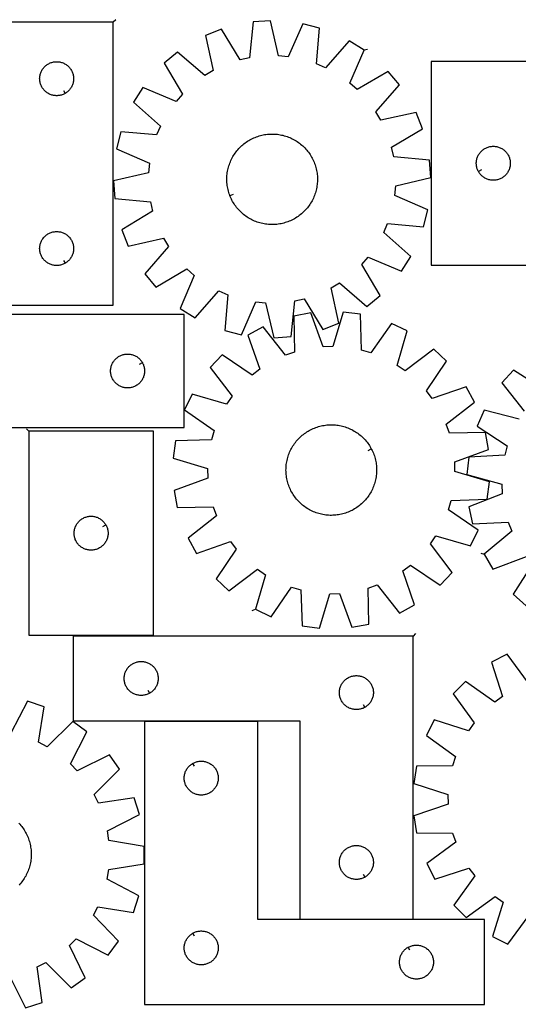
# Model space of a CAD drawing. Header units: millimetres. Extents: x 7 to 1493, y 7 to 2993.
# Tile 4 of 6: x 438 to 878, y 2123 to 2993. Entities that reach past the tile are written whole.
import ezdxf

# ---------------------------------------------------------------- set-up
doc = ezdxf.new("R2010")
doc.units = ezdxf.units.MM
doc.layers.add('CUT', color=7, linetype='CONTINUOUS', true_color=0x000000)
doc.layers.add('LEADIN', color=1, linetype='CONTINUOUS', true_color=0xff0000)

msp = doc.modelspace()

# ---------------------------------------------------------------- linework, layer by layer
at = {"layer": 'CUT'}
for points in [[(741.666899, 2966.040682), (728.654824, 2974.251434), (707.57871, 2950.486498), (699.700817, 2953.87149), (702.434043, 2985.518042), (687.521562, 2989.305979), (674.820755, 2960.191305), (666.282414, 2960.97622), (659.102544, 2991.918493), (643.749395, 2990.912825), (640.667139, 2959.298359), (632.304141, 2957.406366), (615.913991, 2984.615514), (601.623047, 2978.914683), (608.461055, 2947.89507), (601.09203, 2943.511369), (577.095982, 2964.323971), (565.26614, 2954.486015), (581.35506, 2927.09767), (575.701338, 2920.651369), (546.448292, 2933.030143), (538.23754, 2920.018068), (562.002476, 2898.941954), (558.617484, 2891.064061), (526.970932, 2893.797287), (523.182995, 2878.884806), (552.297669, 2866.184), (551.512754, 2857.645658), (520.570481, 2850.465788), (521.576149, 2835.112639), (553.190615, 2832.030384), (555.082608, 2823.667386), (527.87346, 2807.277236), (533.574291, 2792.986292), (564.593904, 2799.8243), (568.977605, 2792.455274), (548.165003, 2768.459226), (558.002959, 2756.629384), (585.391304, 2772.718304), (591.837606, 2767.064582), (579.458831, 2737.811537), (592.470906, 2729.600784), (613.54702, 2753.36572), (621.424913, 2749.980728), (618.691687, 2718.334176), (633.604168, 2714.546239), (646.304974, 2743.660914), (654.843316, 2742.875998), (662.023186, 2711.933726), (677.376335, 2712.939393), (680.458591, 2744.553859), (688.821588, 2746.445853), (705.211739, 2719.236705), (719.502682, 2724.937535), (712.664675, 2755.957148), (720.0337, 2760.34085), (744.029748, 2739.528247), (755.85959, 2749.366204), (739.77067, 2776.754548), (745.424392, 2783.20085), (774.677438, 2770.822075), (782.88819, 2783.83415), (759.123254, 2804.910264), (762.508246, 2812.788157), (794.154798, 2810.054932), (797.942735, 2824.967412), (768.82806, 2837.668219), (769.612976, 2846.20656), (800.555249, 2853.38643), (799.549581, 2868.739579), (767.935115, 2871.821835), (766.043122, 2880.184833), (793.252269, 2896.574983), (787.551439, 2910.865927), (756.531826, 2904.027919), (752.148125, 2911.396944), (772.960727, 2935.392992), (763.12277, 2947.222834), (735.734426, 2931.133915), (729.288124, 2936.787636)], [(520.352609, 2990.784141), (220.352609, 2990.784141), (220.352609, 2915.784141), (420.352609, 2915.784141), (420.352609, 2740.784141), (520.352609, 2740.784141)], [(477.738381, 2927.73419), (477.40226, 2927.543959), (476.711325, 2927.198607), (476.003528, 2926.889281), (475.280745, 2926.616802), (474.544894, 2926.381892), (473.797925, 2926.185175), (473.041821, 2926.027171), (472.278585, 2925.9083), (471.510241, 2925.828878), (470.738828, 2925.789114), (469.966391, 2925.789114), (469.194977, 2925.828878), (468.426634, 2925.9083), (467.663398, 2926.027171), (466.907293, 2926.185175), (466.160325, 2926.381892), (465.424474, 2926.616802), (464.701691, 2926.889281), (463.993893, 2927.198607), (463.302958, 2927.543959), (462.630717, 2927.924421), (461.978954, 2928.338985), (461.349395, 2928.786552), (460.743712, 2929.265934), (460.163509, 2929.77586), (459.610327, 2930.314978), (459.08563, 2930.881859), (458.590812, 2931.474998), (458.127184, 2932.092824), (457.695976, 2932.733698), (457.298331, 2933.39592), (456.935303, 2934.077734), (456.607856, 2934.777332), (456.316857, 2935.492859), (456.063079, 2936.222418), (455.847193, 2936.964074), (455.669774, 2937.71586), (455.531291, 2938.475782), (455.432111, 2939.241826), (455.372498, 2940.011959), (455.352609, 2940.784141), (455.372498, 2941.556322), (455.432111, 2942.326455), (455.531291, 2943.092499), (455.669774, 2943.852422), (455.847193, 2944.604207), (456.063079, 2945.345863), (456.316857, 2946.075422), (456.607856, 2946.790949), (456.935303, 2947.490547), (457.298331, 2948.172362), (457.695976, 2948.834583), (458.127184, 2949.475457), (458.590812, 2950.093283), (459.08563, 2950.686422), (459.610327, 2951.253303), (460.163509, 2951.792421), (460.743712, 2952.302347), (461.349395, 2952.781729), (461.978954, 2953.229296), (462.630717, 2953.64386), (463.302958, 2954.024323), (463.993893, 2954.369674), (464.701691, 2954.679), (465.424474, 2954.951479), (466.160325, 2955.186389), (466.907293, 2955.383106), (467.663398, 2955.54111), (468.426634, 2955.659981), (469.194977, 2955.739403), (469.966391, 2955.779168), (470.738828, 2955.779168), (471.510241, 2955.739403), (472.278585, 2955.659981), (473.041821, 2955.54111), (473.797925, 2955.383106), (474.544894, 2955.186389), (475.280745, 2954.951479), (476.003528, 2954.679), (476.711325, 2954.369674), (477.40226, 2954.024323), (478.074501, 2953.64386), (478.726265, 2953.229296), (479.355824, 2952.781729), (479.961507, 2952.302347), (480.541709, 2951.792421), (481.094892, 2951.253303), (481.619588, 2950.686422), (482.114406, 2950.093283), (482.578034, 2949.475457), (483.009243, 2948.834583), (483.406888, 2948.172362), (483.769916, 2947.490547), (484.097363, 2946.790949), (484.388362, 2946.075422), (484.64214, 2945.345863), (484.858025, 2944.604207), (485.035445, 2943.852422), (485.173928, 2943.092499), (485.273107, 2942.326455), (485.332721, 2941.556322), (485.352609, 2940.784141), (485.332721, 2940.011959), (485.273107, 2939.241826), (485.173928, 2938.475782), (485.035445, 2937.71586), (484.858025, 2936.964074), (484.64214, 2936.222418), (484.388362, 2935.492859), (484.097363, 2934.777332), (483.769916, 2934.077734), (483.406888, 2933.39592), (483.009243, 2932.733698), (482.578034, 2932.092824), (482.114406, 2931.474998), (481.619588, 2930.881859), (481.094892, 2930.314978), (480.541709, 2929.77586), (479.961507, 2929.265934), (479.355824, 2928.786552), (478.726265, 2928.338985), (478.074501, 2927.924421)], [(910.794626, 2776.092844), (910.794626, 2956.092844), (800.794626, 2956.092844), (800.794626, 2776.092844)], [(623.299219, 2837.399377), (623.071015, 2837.984761), (622.651606, 2839.169288), (622.269612, 2840.366404), (621.925408, 2841.574928), (621.619335, 2842.793668), (621.351694, 2844.02142), (621.122751, 2845.256973), (620.932729, 2846.499108), (620.781818, 2847.746599), (620.670166, 2848.998214), (620.597883, 2850.252718), (620.565041, 2851.508875), (620.571672, 2852.765442), (620.617769, 2854.021182), (620.703288, 2855.274854), (620.828142, 2856.525221), (620.992211, 2857.77105), (621.195331, 2859.01111), (621.437301, 2860.244178), (621.717884, 2861.469037), (622.036802, 2862.684479), (622.393741, 2863.889303), (622.788348, 2865.082321), (623.220234, 2866.262355), (623.688973, 2867.428242), (624.194102, 2868.578829), (624.735122, 2869.712982), (625.3115, 2870.829582), (625.922667, 2871.927527), (626.56802, 2873.005732), (627.246921, 2874.063134), (627.958701, 2875.09869), (628.702658, 2876.111378), (629.478057, 2877.100197), (630.284132, 2878.064172), (631.120089, 2879.002353), (631.985103, 2879.913812), (632.878319, 2880.797651), (633.798857, 2881.652997), (634.745808, 2882.479007), (635.718237, 2883.274864), (636.715184, 2884.039784), (637.735666, 2884.773012), (638.778676, 2885.473823), (639.843185, 2886.141527), (640.928141, 2886.775465), (642.032474, 2887.375011), (643.155095, 2887.939572), (644.294895, 2888.468593), (645.450749, 2888.961551), (646.621517, 2889.417959), (647.806044, 2889.837368), (649.00316, 2890.219362), (650.211684, 2890.563566), (651.430424, 2890.869639), (652.658176, 2891.13728), (653.893729, 2891.366224), (655.135864, 2891.556245), (656.383354, 2891.707156), (657.634969, 2891.818808), (658.889474, 2891.891091), (660.14563, 2891.923933), (661.402198, 2891.917302), (662.657938, 2891.871205), (663.91161, 2891.785687), (665.161977, 2891.660832), (666.407805, 2891.496763), (667.647865, 2891.293644), (668.880934, 2891.051673), (670.105793, 2890.77109), (671.321234, 2890.452172), (672.526059, 2890.095233), (673.719077, 2889.700626), (674.899111, 2889.26874), (676.064997, 2888.800001), (677.215585, 2888.294872), (678.349738, 2887.753852), (679.466338, 2887.177474), (680.564282, 2886.566307), (681.642488, 2885.920954), (682.69989, 2885.242053), (683.735446, 2884.530273), (684.748133, 2883.786316), (685.736953, 2883.010918), (686.700928, 2882.204842), (687.639109, 2881.368885), (688.550568, 2880.503871), (689.434407, 2879.610655), (690.289753, 2878.690117), (691.115763, 2877.743166), (691.91162, 2876.770738), (692.67654, 2875.77379), (693.409767, 2874.753308), (694.110579, 2873.710298), (694.778283, 2872.645789), (695.412221, 2871.560833), (696.011766, 2870.4565), (696.576328, 2869.33388), (697.105349, 2868.19408), (697.598307, 2867.038225), (698.054715, 2865.867457), (698.474123, 2864.68293), (698.856118, 2863.485814), (699.200322, 2862.27729), (699.506395, 2861.05855), (699.774035, 2859.830798), (700.002979, 2858.595245), (700.193001, 2857.35311), (700.343912, 2856.10562), (700.455564, 2854.854005), (700.527847, 2853.5995), (700.560689, 2852.343344), (700.554058, 2851.086776), (700.507961, 2849.831036), (700.422442, 2848.577364), (700.297587, 2847.326997), (700.133519, 2846.081169), (699.930399, 2844.841109), (699.688429, 2843.608041), (699.407846, 2842.383181), (699.088927, 2841.16774), (698.731989, 2839.962916), (698.337381, 2838.769898), (697.905495, 2837.589863), (697.436757, 2836.423977), (696.931628, 2835.273389), (696.390608, 2834.139236), (695.81423, 2833.022636), (695.203063, 2831.924692), (694.55771, 2830.846486), (693.878809, 2829.789084), (693.167029, 2828.753528), (692.423072, 2827.740841), (691.647673, 2826.752022), (690.841598, 2825.788046), (690.00564, 2824.849866), (689.140627, 2823.938406), (688.24741, 2823.054567), (687.326873, 2822.199221), (686.379922, 2821.373212), (685.407493, 2820.577354), (684.410546, 2819.812434), (683.390064, 2819.079207), (682.347054, 2818.378395), (681.282545, 2817.710691), (680.197589, 2817.076753), (679.093256, 2816.477208), (677.970635, 2815.912646), (676.830835, 2815.383625), (675.674981, 2814.890667), (674.504213, 2814.434259), (673.319686, 2814.014851), (672.12257, 2813.632856), (670.914046, 2813.288653), (669.695306, 2812.982579), (668.467554, 2812.714939), (667.232001, 2812.485995), (665.989866, 2812.295973), (664.742376, 2812.145062), (663.49076, 2812.03341), (662.236256, 2811.961127), (660.9801, 2811.928285), (659.723532, 2811.934916), (658.467792, 2811.981014), (657.21412, 2812.066532), (655.963753, 2812.191387), (654.717925, 2812.355455), (653.477864, 2812.558575), (652.244796, 2812.800546), (651.019937, 2813.081128), (649.804496, 2813.400047), (648.599671, 2813.756986), (647.406653, 2814.151593), (646.226619, 2814.583479), (645.060733, 2815.052217), (643.910145, 2815.557346), (642.775992, 2816.098367), (641.659392, 2816.674745), (640.561447, 2817.285911), (639.483242, 2817.931264), (638.42584, 2818.610165), (637.390284, 2819.321946), (636.377597, 2820.065902), (635.388777, 2820.841301), (634.424802, 2821.647377), (633.486621, 2822.483334), (632.575162, 2823.348347), (631.691323, 2824.241564), (630.835977, 2825.162101), (630.009967, 2826.109052), (629.21411, 2827.081481), (628.44919, 2828.078428), (627.715962, 2829.098911), (627.015151, 2830.141921), (626.347447, 2831.206429), (625.713509, 2832.291385), (625.113963, 2833.395718), (624.549402, 2834.518339), (624.020381, 2835.658139), (623.527423, 2836.813993)], [(842.744675, 2858.707073), (842.554444, 2859.043193), (842.209092, 2859.734128), (841.899767, 2860.441926), (841.627288, 2861.164708), (841.392378, 2861.90056), (841.195661, 2862.647528), (841.037657, 2863.403633), (840.918786, 2864.166869), (840.839363, 2864.935212), (840.799599, 2865.706625), (840.799599, 2866.479063), (840.839363, 2867.250476), (840.918786, 2868.018819), (841.037657, 2868.782055), (841.195661, 2869.53816), (841.392378, 2870.285129), (841.627288, 2871.02098), (841.899767, 2871.743762), (842.209092, 2872.45156), (842.554444, 2873.142495), (842.934907, 2873.814736), (843.349471, 2874.4665), (843.797037, 2875.096058), (844.276419, 2875.701742), (844.786346, 2876.281944), (845.325464, 2876.835127), (845.892344, 2877.359823), (846.485484, 2877.854641), (847.10331, 2878.318269), (847.744183, 2878.749477), (848.406405, 2879.147123), (849.088219, 2879.51015), (849.787818, 2879.837598), (850.503345, 2880.128596), (851.232904, 2880.382375), (851.974559, 2880.59826), (852.726345, 2880.775679), (853.486268, 2880.914163), (854.252311, 2881.013342), (855.022445, 2881.072955), (855.794626, 2881.092844), (856.566807, 2881.072955), (857.336941, 2881.013342), (858.102985, 2880.914163), (858.862907, 2880.775679), (859.614693, 2880.59826), (860.356349, 2880.382375), (861.085907, 2880.128596), (861.801435, 2879.837598), (862.501033, 2879.51015), (863.182847, 2879.147123), (863.845069, 2878.749477), (864.485943, 2878.318269), (865.103768, 2877.854641), (865.696908, 2877.359823), (866.263788, 2876.835127), (866.802907, 2876.281944), (867.312833, 2875.701742), (867.792215, 2875.096058), (868.239781, 2874.4665), (868.654346, 2873.814736), (869.034808, 2873.142495), (869.38016, 2872.45156), (869.689486, 2871.743762), (869.961965, 2871.02098), (870.196874, 2870.285129), (870.393592, 2869.53816), (870.551595, 2868.782055), (870.670466, 2868.018819), (870.749889, 2867.250476), (870.789653, 2866.479063), (870.789653, 2865.706625), (870.749889, 2864.935212), (870.670466, 2864.166869), (870.551595, 2863.403633), (870.393592, 2862.647528), (870.196874, 2861.90056), (869.961965, 2861.164708), (869.689486, 2860.441926), (869.38016, 2859.734128), (869.034808, 2859.043193), (868.654346, 2858.370952), (868.239781, 2857.719188), (867.792215, 2857.08963), (867.312833, 2856.483946), (866.802907, 2855.903744), (866.263788, 2855.350561), (865.696908, 2854.825865), (865.103768, 2854.331047), (864.485943, 2853.867419), (863.845069, 2853.436211), (863.182847, 2853.038565), (862.501033, 2852.675538), (861.801435, 2852.348091), (861.085907, 2852.057092), (860.356349, 2851.803313), (859.614693, 2851.587428), (858.862907, 2851.410009), (858.102985, 2851.271526), (857.336941, 2851.172346), (856.566807, 2851.112733), (855.794626, 2851.092844), (855.022445, 2851.112733), (854.252311, 2851.172346), (853.486268, 2851.271526), (852.726345, 2851.410009), (851.974559, 2851.587428), (851.232904, 2851.803313), (850.503345, 2852.057092), (849.787818, 2852.348091), (849.088219, 2852.675538), (848.406405, 2853.038565), (847.744183, 2853.436211), (847.10331, 2853.867419), (846.485484, 2854.331047), (845.892344, 2854.825865), (845.325464, 2855.350561), (844.786346, 2855.903744), (844.276419, 2856.483946), (843.797037, 2857.08963), (843.349471, 2857.719188), (842.934907, 2858.370952)], [(477.738381, 2777.73419), (477.40226, 2777.543959), (476.711325, 2777.198607), (476.003528, 2776.889281), (475.280745, 2776.616802), (474.544894, 2776.381892), (473.797925, 2776.185175), (473.041821, 2776.027171), (472.278585, 2775.9083), (471.510241, 2775.828878), (470.738828, 2775.789114), (469.966391, 2775.789114), (469.194977, 2775.828878), (468.426634, 2775.9083), (467.663398, 2776.027171), (466.907293, 2776.185175), (466.160325, 2776.381892), (465.424474, 2776.616802), (464.701691, 2776.889281), (463.993893, 2777.198607), (463.302958, 2777.543959), (462.630717, 2777.924421), (461.978954, 2778.338985), (461.349395, 2778.786552), (460.743712, 2779.265934), (460.163509, 2779.77586), (459.610327, 2780.314978), (459.08563, 2780.881859), (458.590812, 2781.474998), (458.127184, 2782.092824), (457.695976, 2782.733698), (457.298331, 2783.39592), (456.935303, 2784.077734), (456.607856, 2784.777332), (456.316857, 2785.492859), (456.063079, 2786.222418), (455.847193, 2786.964074), (455.669774, 2787.71586), (455.531291, 2788.475782), (455.432111, 2789.241826), (455.372498, 2790.011959), (455.352609, 2790.784141), (455.372498, 2791.556322), (455.432111, 2792.326455), (455.531291, 2793.092499), (455.669774, 2793.852422), (455.847193, 2794.604207), (456.063079, 2795.345863), (456.316857, 2796.075422), (456.607856, 2796.790949), (456.935303, 2797.490547), (457.298331, 2798.172362), (457.695976, 2798.834583), (458.127184, 2799.475457), (458.590812, 2800.093283), (459.08563, 2800.686422), (459.610327, 2801.253303), (460.163509, 2801.792421), (460.743712, 2802.302347), (461.349395, 2802.781729), (461.978954, 2803.229296), (462.630717, 2803.64386), (463.302958, 2804.024323), (463.993893, 2804.369674), (464.701691, 2804.679), (465.424474, 2804.951479), (466.160325, 2805.186389), (466.907293, 2805.383106), (467.663398, 2805.54111), (468.426634, 2805.659981), (469.194977, 2805.739403), (469.966391, 2805.779168), (470.738828, 2805.779168), (471.510241, 2805.739403), (472.278585, 2805.659981), (473.041821, 2805.54111), (473.797925, 2805.383106), (474.544894, 2805.186389), (475.280745, 2804.951479), (476.003528, 2804.679), (476.711325, 2804.369674), (477.40226, 2804.024323), (478.074501, 2803.64386), (478.726265, 2803.229296), (479.355824, 2802.781729), (479.961507, 2802.302347), (480.541709, 2801.792421), (481.094892, 2801.253303), (481.619588, 2800.686422), (482.114406, 2800.093283), (482.578034, 2799.475457), (483.009243, 2798.834583), (483.406888, 2798.172362), (483.769916, 2797.490547), (484.097363, 2796.790949), (484.388362, 2796.075422), (484.64214, 2795.345863), (484.858025, 2794.604207), (485.035445, 2793.852422), (485.173928, 2793.092499), (485.273107, 2792.326455), (485.332721, 2791.556322), (485.352609, 2790.784141), (485.332721, 2790.011959), (485.273107, 2789.241826), (485.173928, 2788.475782), (485.035445, 2787.71586), (484.858025, 2786.964074), (484.64214, 2786.222418), (484.388362, 2785.492859), (484.097363, 2784.777332), (483.769916, 2784.077734), (483.406888, 2783.39592), (483.009243, 2782.733698), (482.578034, 2782.092824), (482.114406, 2781.474998), (481.619588, 2780.881859), (481.094892, 2780.314978), (480.541709, 2779.77586), (479.961507, 2779.265934), (479.355824, 2778.786552), (478.726265, 2778.338985), (478.074501, 2777.924421)], [(332.97916, 2732.623483), (332.97916, 2432.623483), (407.97916, 2432.623483), (407.97916, 2632.623483), (582.97916, 2632.623483), (582.97916, 2732.623483)], [(645.776839, 2472.182756), (659.670559, 2465.572529), (677.780633, 2491.668505), (686.00427, 2489.241333), (687.042114, 2457.493929), (702.2985, 2455.500625), (711.458104, 2485.915694), (720.029285, 2486.14856), (730.82682, 2456.275696), (745.95247, 2459.094434), (745.264998, 2490.851357), (753.344716, 2493.721466), (772.845005, 2468.647306), (786.359314, 2476.002168), (775.892061, 2505.992355), (782.689417, 2511.218762), (808.983635, 2493.39774), (819.56373, 2504.56878), (800.341303, 2529.856584), (805.190925, 2536.92769), (835.705211, 2528.104251), (842.315438, 2541.997971), (816.219462, 2560.108045), (818.646634, 2568.331683), (850.394038, 2569.369527), (852.387342, 2584.625912), (821.972273, 2593.785516), (821.739407, 2602.356697), (851.612271, 2613.154232), (848.793533, 2628.279882), (817.03661, 2627.59241), (814.166501, 2635.672128), (839.240661, 2655.172417), (831.885799, 2668.686726), (801.895612, 2658.219473), (796.669205, 2665.016829), (814.490227, 2691.311047), (803.319187, 2701.891142), (778.031383, 2682.668715), (770.960277, 2687.518337), (779.783716, 2718.032623), (765.889996, 2724.64285), (747.779922, 2698.546874), (739.556284, 2700.974046), (738.51844, 2732.72145), (723.262055, 2734.714754), (714.102451, 2704.299685), (705.53127, 2704.066819), (694.733735, 2733.939683), (679.608085, 2731.120945), (680.295557, 2699.364022), (672.215839, 2696.493913), (652.71555, 2721.568073), (639.201241, 2714.213211), (649.668494, 2684.223024), (642.871138, 2678.996617), (616.57692, 2696.81764), (605.996825, 2685.646599), (625.219252, 2660.358795), (620.36963, 2653.287689), (589.855344, 2662.111128), (583.245117, 2648.217408), (609.341093, 2630.107334), (606.913921, 2621.883697), (575.166517, 2620.845853), (573.173213, 2605.589467), (603.588282, 2596.429863), (603.821148, 2587.858682), (573.948284, 2577.061147), (576.767022, 2561.935497), (608.523945, 2562.622969), (611.394054, 2554.543251), (586.319894, 2535.042962), (593.674756, 2521.528653), (623.664943, 2531.995906), (628.89135, 2525.19855), (611.070327, 2498.904332), (622.241368, 2488.324237), (647.529172, 2507.546664), (654.600278, 2502.697042)], [(546.029111, 2690.009255), (546.219342, 2689.673134), (546.564694, 2688.982199), (546.87402, 2688.274402), (547.146499, 2687.551619), (547.381409, 2686.815768), (547.578126, 2686.068799), (547.73613, 2685.312695), (547.855001, 2684.549459), (547.934423, 2683.781115), (547.974187, 2683.009702), (547.974187, 2682.237265), (547.934423, 2681.465851), (547.855001, 2680.697508), (547.73613, 2679.934272), (547.578126, 2679.178167), (547.381409, 2678.431199), (547.146499, 2677.695348), (546.87402, 2676.972565), (546.564694, 2676.264767), (546.219342, 2675.573832), (545.83888, 2674.901591), (545.424316, 2674.249827), (544.976749, 2673.620269), (544.497367, 2673.014586), (543.987441, 2672.434383), (543.448323, 2671.8812), (542.881442, 2671.356504), (542.288303, 2670.861686), (541.670477, 2670.398058), (541.029603, 2669.96685), (540.367381, 2669.569205), (539.685567, 2669.206177), (538.985969, 2668.87873), (538.270442, 2668.587731), (537.540883, 2668.333953), (536.799227, 2668.118067), (536.047441, 2667.940648), (535.287519, 2667.802165), (534.521475, 2667.702985), (533.751342, 2667.643372), (532.97916, 2667.623483), (532.206979, 2667.643372), (531.436846, 2667.702985), (530.670802, 2667.802165), (529.910879, 2667.940648), (529.159094, 2668.118067), (528.417438, 2668.333953), (527.687879, 2668.587731), (526.972352, 2668.87873), (526.272754, 2669.206177), (525.590939, 2669.569205), (524.928718, 2669.96685), (524.287844, 2670.398058), (523.670018, 2670.861686), (523.076879, 2671.356504), (522.509998, 2671.8812), (521.97088, 2672.434383), (521.460954, 2673.014586), (520.981572, 2673.620269), (520.534005, 2674.249827), (520.119441, 2674.901591), (519.738979, 2675.573832), (519.393627, 2676.264767), (519.084301, 2676.972565), (518.811822, 2677.695348), (518.576912, 2678.431199), (518.380195, 2679.178167), (518.222191, 2679.934272), (518.10332, 2680.697508), (518.023898, 2681.465851), (517.984133, 2682.237265), (517.984133, 2683.009702), (518.023898, 2683.781115), (518.10332, 2684.549459), (518.222191, 2685.312695), (518.380195, 2686.068799), (518.576912, 2686.815768), (518.811822, 2687.551619), (519.084301, 2688.274402), (519.393627, 2688.982199), (519.738979, 2689.673134), (520.119441, 2690.345375), (520.534005, 2690.997139), (520.981572, 2691.626698), (521.460954, 2692.232381), (521.97088, 2692.812583), (522.509998, 2693.365766), (523.076879, 2693.890462), (523.670018, 2694.38528), (524.287844, 2694.848908), (524.928718, 2695.280117), (525.590939, 2695.677762), (526.272754, 2696.04079), (526.972352, 2696.368237), (527.687879, 2696.659236), (528.417438, 2696.913014), (529.159094, 2697.128899), (529.910879, 2697.306319), (530.670802, 2697.444802), (531.436846, 2697.543981), (532.206979, 2697.603595), (532.97916, 2697.623483), (533.751342, 2697.603595), (534.521475, 2697.543981), (535.287519, 2697.444802), (536.047441, 2697.306319), (536.799227, 2697.128899), (537.540883, 2696.913014), (538.270442, 2696.659236), (538.985969, 2696.368237), (539.685567, 2696.04079), (540.367381, 2695.677762), (541.029603, 2695.280117), (541.670477, 2694.848908), (542.288303, 2694.38528), (542.881442, 2693.890462), (543.448323, 2693.365766), (543.987441, 2692.812583), (544.497367, 2692.232381), (544.976749, 2691.626698), (545.424316, 2690.997139), (545.83888, 2690.345375)], [(445.727091, 2629.329885), (445.727091, 2449.329885), (555.727091, 2449.329885), (555.727091, 2629.329885)], [(748.058942, 2613.949693), (748.354936, 2613.395491), (748.911816, 2612.26904), (749.433038, 2611.125653), (749.918088, 2609.966458), (750.366488, 2608.792599), (750.777795, 2607.605235), (751.151603, 2606.405538), (751.487543, 2605.19469), (751.785284, 2603.973888), (752.044531, 2602.744337), (752.26503, 2601.507248), (752.446561, 2600.263845), (752.588947, 2599.015352), (752.692046, 2597.763004), (752.755758, 2596.508034), (752.780018, 2595.251683), (752.764804, 2593.99519), (752.710129, 2592.739795), (752.616049, 2591.486736), (752.482656, 2590.237251), (752.310081, 2588.992572), (752.098495, 2587.753929), (751.848106, 2586.522542), (751.559163, 2585.299628), (751.231949, 2584.086394), (750.866788, 2582.884036), (750.46404, 2581.693741), (750.024104, 2580.516685), (749.547411, 2579.354028), (749.034435, 2578.206918), (748.485679, 2577.076487), (747.901687, 2575.96385), (747.283034, 2574.870106), (746.630331, 2573.796334), (745.944223, 2572.743594), (745.225385, 2571.712925), (744.474528, 2570.705344), (743.692392, 2569.721844), (742.879751, 2568.763398), (742.037404, 2567.83095), (741.166184, 2566.92542), (740.266951, 2566.047704), (739.340592, 2565.198666), (738.388021, 2564.379145), (737.410178, 2563.589949), (736.408029, 2562.831857), (735.382561, 2562.105617), (734.334788, 2561.411947), (733.265744, 2560.75153), (732.176482, 2560.125019), (731.068079, 2559.533031), (729.941628, 2558.976151), (728.798241, 2558.454929), (727.639046, 2557.969879), (726.465187, 2557.521479), (725.277823, 2557.110172), (724.078126, 2556.736364), (722.867278, 2556.400424), (721.646476, 2556.102683), (720.416925, 2555.843436), (719.179836, 2555.622937), (717.936433, 2555.441406), (716.68794, 2555.29902), (715.435592, 2555.195921), (714.180622, 2555.132209), (712.924271, 2555.107949), (711.667778, 2555.123163), (710.412382, 2555.177838), (709.159324, 2555.271918), (707.909839, 2555.405311), (706.66516, 2555.577886), (705.426517, 2555.789472), (704.19513, 2556.039861), (702.972216, 2556.328804), (701.758982, 2556.656018), (700.556624, 2557.021179), (699.366329, 2557.423927), (698.189273, 2557.863863), (697.026616, 2558.340556), (695.879506, 2558.853532), (694.749074, 2559.402288), (693.636438, 2559.98628), (692.542694, 2560.604933), (691.468922, 2561.257636), (690.416182, 2561.943744), (689.385513, 2562.662582), (688.377931, 2563.413439), (687.394432, 2564.195574), (686.435986, 2565.008216), (685.503538, 2565.850563), (684.598008, 2566.721783), (683.720292, 2567.621016), (682.871254, 2568.547375), (682.051732, 2569.499946), (681.262537, 2570.477789), (680.504445, 2571.479938), (679.778205, 2572.505406), (679.084535, 2573.553179), (678.424118, 2574.622223), (677.797607, 2575.711485), (677.205619, 2576.819888), (676.648739, 2577.946339), (676.127517, 2579.089726), (675.642467, 2580.248921), (675.194067, 2581.42278), (674.78276, 2582.610144), (674.408952, 2583.809841), (674.073012, 2585.020689), (673.775271, 2586.241491), (673.516024, 2587.471042), (673.295525, 2588.708131), (673.113994, 2589.951534), (672.971608, 2591.200027), (672.868508, 2592.452375), (672.804797, 2593.707345), (672.780537, 2594.963696), (672.795751, 2596.220189), (672.850426, 2597.475585), (672.944506, 2598.728643), (673.077899, 2599.978128), (673.250474, 2601.222807), (673.46206, 2602.46145), (673.712449, 2603.692837), (674.001392, 2604.915751), (674.328606, 2606.128985), (674.693767, 2607.331343), (675.096514, 2608.521638), (675.536451, 2609.698694), (676.013144, 2610.861351), (676.52612, 2612.008461), (677.074876, 2613.138893), (677.658868, 2614.251529), (678.277521, 2615.345273), (678.930224, 2616.419045), (679.616332, 2617.471785), (680.33517, 2618.502454), (681.086027, 2619.510036), (681.868162, 2620.493535), (682.680804, 2621.451981), (683.523151, 2622.384429), (684.394371, 2623.289959), (685.293604, 2624.167675), (686.219963, 2625.016713), (687.172534, 2625.836235), (688.150377, 2626.62543), (689.152526, 2627.383522), (690.177994, 2628.109762), (691.225767, 2628.803432), (692.294811, 2629.463849), (693.384073, 2630.09036), (694.492476, 2630.682348), (695.618927, 2631.239228), (696.762314, 2631.76045), (697.921509, 2632.2455), (699.095368, 2632.6939), (700.282732, 2633.105207), (701.482429, 2633.479015), (702.693277, 2633.814955), (703.914079, 2634.112696), (705.14363, 2634.371943), (706.380719, 2634.592442), (707.624122, 2634.773973), (708.872615, 2634.916359), (710.124963, 2635.019459), (711.379933, 2635.08317), (712.636284, 2635.10743), (713.892777, 2635.092216), (715.148172, 2635.037541), (716.401231, 2634.943461), (717.650716, 2634.810068), (718.895395, 2634.637493), (720.134038, 2634.425907), (721.365425, 2634.175518), (722.588339, 2633.886575), (723.801573, 2633.559361), (725.003931, 2633.1942), (726.194226, 2632.791453), (727.371282, 2632.351516), (728.533939, 2631.874823), (729.681049, 2631.361847), (730.81148, 2630.813091), (731.924117, 2630.229099), (733.017861, 2629.610446), (734.091633, 2628.957743), (735.144373, 2628.271635), (736.175042, 2627.552797), (737.182623, 2626.80194), (738.166123, 2626.019805), (739.124569, 2625.207163), (740.057017, 2624.364816), (740.962547, 2623.493596), (741.840263, 2622.594363), (742.689301, 2621.668004), (743.508822, 2620.715433), (744.298018, 2619.73759), (745.05611, 2618.735441), (745.78235, 2617.709973), (746.47602, 2616.6622), (747.136437, 2615.593156), (747.762948, 2614.503894)], [(513.777041, 2546.715656), (513.967272, 2546.379536), (514.312624, 2545.6886), (514.62195, 2544.980803), (514.894429, 2544.25802), (515.129339, 2543.522169), (515.326056, 2542.775201), (515.48406, 2542.019096), (515.602931, 2541.25586), (515.682353, 2540.487517), (515.722118, 2539.716103), (515.722118, 2538.943666), (515.682353, 2538.172253), (515.602931, 2537.403909), (515.48406, 2536.640673), (515.326056, 2535.884568), (515.129339, 2535.1376), (514.894429, 2534.401749), (514.62195, 2533.678966), (514.312624, 2532.971169), (513.967272, 2532.280233), (513.58681, 2531.607993), (513.172246, 2530.956229), (512.724679, 2530.32667), (512.245297, 2529.720987), (511.735371, 2529.140784), (511.196253, 2528.587602), (510.629372, 2528.062906), (510.036233, 2527.568087), (509.418407, 2527.10446), (508.777533, 2526.673251), (508.115312, 2526.275606), (507.433497, 2525.912578), (506.733899, 2525.585131), (506.018372, 2525.294132), (505.288813, 2525.040354), (504.547157, 2524.824469), (503.795372, 2524.647049), (503.035449, 2524.508566), (502.269405, 2524.409386), (501.499272, 2524.349773), (500.727091, 2524.329885), (499.954909, 2524.349773), (499.184776, 2524.409386), (498.418732, 2524.508566), (497.65881, 2524.647049), (496.907024, 2524.824469), (496.165368, 2525.040354), (495.435809, 2525.294132), (494.720282, 2525.585131), (494.020684, 2525.912578), (493.338869, 2526.275606), (492.676648, 2526.673251), (492.035774, 2527.10446), (491.417948, 2527.568087), (490.824809, 2528.062906), (490.257928, 2528.587602), (489.71881, 2529.140784), (489.208884, 2529.720987), (488.729502, 2530.32667), (488.281935, 2530.956229), (487.867371, 2531.607993), (487.486909, 2532.280233), (487.141557, 2532.971169), (486.832231, 2533.678966), (486.559752, 2534.401749), (486.324842, 2535.1376), (486.128125, 2535.884568), (485.970121, 2536.640673), (485.85125, 2537.403909), (485.771828, 2538.172253), (485.732064, 2538.943666), (485.732064, 2539.716103), (485.771828, 2540.487517), (485.85125, 2541.25586), (485.970121, 2542.019096), (486.128125, 2542.775201), (486.324842, 2543.522169), (486.559752, 2544.25802), (486.832231, 2544.980803), (487.141557, 2545.6886), (487.486909, 2546.379536), (487.867371, 2547.051777), (488.281935, 2547.70354), (488.729502, 2548.333099), (489.208884, 2548.938782), (489.71881, 2549.518985), (490.257928, 2550.072167), (490.824809, 2550.596864), (491.417948, 2551.091682), (492.035774, 2551.55531), (492.676648, 2551.986518), (493.338869, 2552.384163), (494.020684, 2552.747191), (494.720282, 2553.074638), (495.435809, 2553.365637), (496.165368, 2553.619415), (496.907024, 2553.8353), (497.65881, 2554.01272), (498.418732, 2554.151203), (499.184776, 2554.250383), (499.954909, 2554.309996), (500.727091, 2554.329885), (501.499272, 2554.309996), (502.269405, 2554.250383), (503.035449, 2554.151203), (503.795372, 2554.01272), (504.547157, 2553.8353), (505.288813, 2553.619415), (506.018372, 2553.365637), (506.733899, 2553.074638), (507.433497, 2552.747191), (508.115312, 2552.384163), (508.777533, 2551.986518), (509.418407, 2551.55531), (510.036233, 2551.091682), (510.629372, 2550.596864), (511.196253, 2550.072167), (511.735371, 2549.518985), (512.245297, 2548.938782), (512.724679, 2548.333099), (513.172246, 2547.70354), (513.58681, 2547.051777)], [(784.949899, 2448.534629), (484.949899, 2448.534629), (484.949899, 2373.534629), (684.949899, 2373.534629), (684.949899, 2198.534629), (784.949899, 2198.534629)], [(552.335671, 2397.984678), (551.999551, 2397.794447), (551.308615, 2397.449095), (550.600818, 2397.139769), (549.878035, 2396.86729), (549.142184, 2396.632381), (548.395216, 2396.435663), (547.639111, 2396.27766), (546.875875, 2396.158789), (546.107531, 2396.079366), (545.336118, 2396.039602), (544.563681, 2396.039602), (543.792267, 2396.079366), (543.023924, 2396.158789), (542.260688, 2396.27766), (541.504583, 2396.435663), (540.757615, 2396.632381), (540.021764, 2396.86729), (539.298981, 2397.139769), (538.591184, 2397.449095), (537.900248, 2397.794447), (537.228007, 2398.174909), (536.576244, 2398.589474), (535.946685, 2399.03704), (535.341002, 2399.516422), (534.760799, 2400.026348), (534.207617, 2400.565467), (533.68292, 2401.132347), (533.188102, 2401.725487), (532.724474, 2402.343312), (532.293266, 2402.984186), (531.895621, 2403.646408), (531.532593, 2404.328222), (531.205146, 2405.02782), (530.914147, 2405.743348), (530.660369, 2406.472906), (530.444484, 2407.214562), (530.267064, 2407.966348), (530.128581, 2408.72627), (530.029401, 2409.492314), (529.969788, 2410.262448), (529.949899, 2411.034629), (529.969788, 2411.80681), (530.029401, 2412.576944), (530.128581, 2413.342987), (530.267064, 2414.10291), (530.444484, 2414.854696), (530.660369, 2415.596351), (530.914147, 2416.32591), (531.205146, 2417.041437), (531.532593, 2417.741036), (531.895621, 2418.42285), (532.293266, 2419.085072), (532.724474, 2419.725945), (533.188102, 2420.343771), (533.68292, 2420.936911), (534.207617, 2421.503791), (534.760799, 2422.042909), (535.341002, 2422.552836), (535.946685, 2423.032217), (536.576244, 2423.479784), (537.228007, 2423.894348), (537.900248, 2424.274811), (538.591184, 2424.620163), (539.298981, 2424.929488), (540.021764, 2425.201967), (540.757615, 2425.436877), (541.504583, 2425.633594), (542.260688, 2425.791598), (543.023924, 2425.910469), (543.792267, 2425.989892), (544.563681, 2426.029656), (545.336118, 2426.029656), (546.107531, 2425.989892), (546.875875, 2425.910469), (547.639111, 2425.791598), (548.395216, 2425.633594), (549.142184, 2425.436877), (549.878035, 2425.201967), (550.600818, 2424.929488), (551.308615, 2424.620163), (551.999551, 2424.274811), (552.671791, 2423.894348), (553.323555, 2423.479784), (553.953114, 2423.032217), (554.558797, 2422.552836), (555.138999, 2422.042909), (555.692182, 2421.503791), (556.216878, 2420.936911), (556.711696, 2420.343771), (557.175324, 2419.725945), (557.606533, 2419.085072), (558.004178, 2418.42285), (558.367206, 2417.741036), (558.694653, 2417.041437), (558.985652, 2416.32591), (559.23943, 2415.596351), (559.455315, 2414.854696), (559.632735, 2414.10291), (559.771218, 2413.342987), (559.870398, 2412.576944), (559.930011, 2411.80681), (559.949899, 2411.034629), (559.930011, 2410.262448), (559.870398, 2409.492314), (559.771218, 2408.72627), (559.632735, 2407.966348), (559.455315, 2407.214562), (559.23943, 2406.472906), (558.985652, 2405.743348), (558.694653, 2405.02782), (558.367206, 2404.328222), (558.004178, 2403.646408), (557.606533, 2402.984186), (557.175324, 2402.343312), (556.711696, 2401.725487), (556.216878, 2401.132347), (555.692182, 2400.565467), (555.138999, 2400.026348), (554.558797, 2399.516422), (553.953114, 2399.03704), (553.323555, 2398.589474), (552.671791, 2398.174909)], [(742.335671, 2385.484678), (741.999551, 2385.294447), (741.308615, 2384.949095), (740.600818, 2384.639769), (739.878035, 2384.36729), (739.142184, 2384.132381), (738.395216, 2383.935663), (737.639111, 2383.77766), (736.875875, 2383.658789), (736.107531, 2383.579366), (735.336118, 2383.539602), (734.563681, 2383.539602), (733.792267, 2383.579366), (733.023924, 2383.658789), (732.260688, 2383.77766), (731.504583, 2383.935663), (730.757615, 2384.132381), (730.021764, 2384.36729), (729.298981, 2384.639769), (728.591184, 2384.949095), (727.900248, 2385.294447), (727.228007, 2385.674909), (726.576244, 2386.089474), (725.946685, 2386.53704), (725.341002, 2387.016422), (724.760799, 2387.526348), (724.207617, 2388.065467), (723.68292, 2388.632347), (723.188102, 2389.225487), (722.724474, 2389.843312), (722.293266, 2390.484186), (721.895621, 2391.146408), (721.532593, 2391.828222), (721.205146, 2392.52782), (720.914147, 2393.243348), (720.660369, 2393.972906), (720.444484, 2394.714562), (720.267064, 2395.466348), (720.128581, 2396.22627), (720.029401, 2396.992314), (719.969788, 2397.762448), (719.949899, 2398.534629), (719.969788, 2399.30681), (720.029401, 2400.076944), (720.128581, 2400.842987), (720.267064, 2401.60291), (720.444484, 2402.354696), (720.660369, 2403.096351), (720.914147, 2403.82591), (721.205146, 2404.541437), (721.532593, 2405.241036), (721.895621, 2405.92285), (722.293266, 2406.585072), (722.724474, 2407.225945), (723.188102, 2407.843771), (723.68292, 2408.436911), (724.207617, 2409.003791), (724.760799, 2409.542909), (725.341002, 2410.052836), (725.946685, 2410.532217), (726.576244, 2410.979784), (727.228007, 2411.394348), (727.900248, 2411.774811), (728.591184, 2412.120163), (729.298981, 2412.429488), (730.021764, 2412.701967), (730.757615, 2412.936877), (731.504583, 2413.133594), (732.260688, 2413.291598), (733.023924, 2413.410469), (733.792267, 2413.489892), (734.563681, 2413.529656), (735.336118, 2413.529656), (736.107531, 2413.489892), (736.875875, 2413.410469), (737.639111, 2413.291598), (738.395216, 2413.133594), (739.142184, 2412.936877), (739.878035, 2412.701967), (740.600818, 2412.429488), (741.308615, 2412.120163), (741.999551, 2411.774811), (742.671791, 2411.394348), (743.323555, 2410.979784), (743.953114, 2410.532217), (744.558797, 2410.052836), (745.138999, 2409.542909), (745.692182, 2409.003791), (746.216878, 2408.436911), (746.711696, 2407.843771), (747.175324, 2407.225945), (747.606533, 2406.585072), (748.004178, 2405.92285), (748.367206, 2405.241036), (748.694653, 2404.541437), (748.985652, 2403.82591), (749.23943, 2403.096351), (749.455315, 2402.354696), (749.632735, 2401.60291), (749.771218, 2400.842987), (749.870398, 2400.076944), (749.930011, 2399.30681), (749.949899, 2398.534629), (749.930011, 2397.762448), (749.870398, 2396.992314), (749.771218, 2396.22627), (749.632735, 2395.466348), (749.455315, 2394.714562), (749.23943, 2393.972906), (748.985652, 2393.243348), (748.694653, 2392.52782), (748.367206, 2391.828222), (748.004178, 2391.146408), (747.606533, 2390.484186), (747.175324, 2389.843312), (746.711696, 2389.225487), (746.216878, 2388.632347), (745.692182, 2388.065467), (745.138999, 2387.526348), (744.558797, 2387.016422), (743.953114, 2386.53704), (743.323555, 2386.089474), (742.671791, 2385.674909)], [(547.958114, 2123.025559), (847.958114, 2123.025559), (847.958114, 2198.025559), (647.958114, 2198.025559), (647.958114, 2373.025559), (547.958114, 2373.025559)], [(590.572342, 2336.07551), (590.908463, 2336.265741), (591.599398, 2336.611093), (592.307195, 2336.920419), (593.029978, 2337.192898), (593.765829, 2337.427807), (594.512798, 2337.624525), (595.268902, 2337.782528), (596.032138, 2337.901399), (596.800482, 2337.980822), (597.571895, 2338.020586), (598.344332, 2338.020586), (599.115746, 2337.980822), (599.884089, 2337.901399), (600.647325, 2337.782528), (601.40343, 2337.624525), (602.150398, 2337.427807), (602.886249, 2337.192898), (603.609032, 2336.920419), (604.31683, 2336.611093), (605.007765, 2336.265741), (605.680006, 2335.885279), (606.33177, 2335.470714), (606.961328, 2335.023148), (607.567011, 2334.543766), (608.147214, 2334.03384), (608.700397, 2333.494722), (609.225093, 2332.927841), (609.719911, 2332.334701), (610.183539, 2331.716876), (610.614747, 2331.076002), (611.012392, 2330.41378), (611.37542, 2329.731966), (611.702867, 2329.032368), (611.993866, 2328.31684), (612.247644, 2327.587282), (612.46353, 2326.845626), (612.640949, 2326.09384), (612.779432, 2325.333918), (612.878612, 2324.567874), (612.938225, 2323.797741), (612.958114, 2323.025559), (612.938225, 2322.253378), (612.878612, 2321.483244), (612.779432, 2320.717201), (612.640949, 2319.957278), (612.46353, 2319.205492), (612.247644, 2318.463837), (611.993866, 2317.734278), (611.702867, 2317.018751), (611.37542, 2316.319152), (611.012392, 2315.637338), (610.614747, 2314.975116), (610.183539, 2314.334243), (609.719911, 2313.716417), (609.225093, 2313.123277), (608.700397, 2312.556397), (608.147214, 2312.017279), (607.567011, 2311.507353), (606.961328, 2311.027971), (606.33177, 2310.580404), (605.680006, 2310.16584), (605.007765, 2309.785377), (604.31683, 2309.440025), (603.609032, 2309.1307), (602.886249, 2308.858221), (602.150398, 2308.623311), (601.40343, 2308.426594), (600.647325, 2308.26859), (599.884089, 2308.149719), (599.115746, 2308.070296), (598.344332, 2308.030532), (597.571895, 2308.030532), (596.800482, 2308.070296), (596.032138, 2308.149719), (595.268902, 2308.26859), (594.512798, 2308.426594), (593.765829, 2308.623311), (593.029978, 2308.858221), (592.307195, 2309.1307), (591.599398, 2309.440025), (590.908463, 2309.785377), (590.236222, 2310.16584), (589.584458, 2310.580404), (588.9549, 2311.027971), (588.349216, 2311.507353), (587.769014, 2312.017279), (587.215831, 2312.556397), (586.691135, 2313.123277), (586.196317, 2313.716417), (585.732689, 2314.334243), (585.30148, 2314.975116), (584.903835, 2315.637338), (584.540808, 2316.319152), (584.21336, 2317.018751), (583.922361, 2317.734278), (583.668583, 2318.463837), (583.452698, 2319.205492), (583.275278, 2319.957278), (583.136795, 2320.717201), (583.037616, 2321.483244), (582.978002, 2322.253378), (582.958114, 2323.025559), (582.978002, 2323.797741), (583.037616, 2324.567874), (583.136795, 2325.333918), (583.275278, 2326.09384), (583.452698, 2326.845626), (583.668583, 2327.587282), (583.922361, 2328.31684), (584.21336, 2329.032368), (584.540808, 2329.731966), (584.903835, 2330.41378), (585.30148, 2331.076002), (585.732689, 2331.716876), (586.196317, 2332.334701), (586.691135, 2332.927841), (587.215831, 2333.494722), (587.769014, 2334.03384), (588.349216, 2334.543766), (588.9549, 2335.023148), (589.584458, 2335.470714), (590.236222, 2335.885279)], [(742.335671, 2235.484678), (741.999551, 2235.294447), (741.308615, 2234.949095), (740.600818, 2234.639769), (739.878035, 2234.36729), (739.142184, 2234.132381), (738.395216, 2233.935663), (737.639111, 2233.77766), (736.875875, 2233.658789), (736.107531, 2233.579366), (735.336118, 2233.539602), (734.563681, 2233.539602), (733.792267, 2233.579366), (733.023924, 2233.658789), (732.260688, 2233.77766), (731.504583, 2233.935663), (730.757615, 2234.132381), (730.021764, 2234.36729), (729.298981, 2234.639769), (728.591184, 2234.949095), (727.900248, 2235.294447), (727.228007, 2235.674909), (726.576244, 2236.089474), (725.946685, 2236.53704), (725.341002, 2237.016422), (724.760799, 2237.526348), (724.207617, 2238.065467), (723.68292, 2238.632347), (723.188102, 2239.225487), (722.724474, 2239.843312), (722.293266, 2240.484186), (721.895621, 2241.146408), (721.532593, 2241.828222), (721.205146, 2242.52782), (720.914147, 2243.243348), (720.660369, 2243.972906), (720.444484, 2244.714562), (720.267064, 2245.466348), (720.128581, 2246.22627), (720.029401, 2246.992314), (719.969788, 2247.762448), (719.949899, 2248.534629), (719.969788, 2249.30681), (720.029401, 2250.076944), (720.128581, 2250.842987), (720.267064, 2251.60291), (720.444484, 2252.354696), (720.660369, 2253.096351), (720.914147, 2253.82591), (721.205146, 2254.541437), (721.532593, 2255.241036), (721.895621, 2255.92285), (722.293266, 2256.585072), (722.724474, 2257.225945), (723.188102, 2257.843771), (723.68292, 2258.436911), (724.207617, 2259.003791), (724.760799, 2259.542909), (725.341002, 2260.052836), (725.946685, 2260.532217), (726.576244, 2260.979784), (727.228007, 2261.394348), (727.900248, 2261.774811), (728.591184, 2262.120163), (729.298981, 2262.429488), (730.021764, 2262.701967), (730.757615, 2262.936877), (731.504583, 2263.133594), (732.260688, 2263.291598), (733.023924, 2263.410469), (733.792267, 2263.489892), (734.563681, 2263.529656), (735.336118, 2263.529656), (736.107531, 2263.489892), (736.875875, 2263.410469), (737.639111, 2263.291598), (738.395216, 2263.133594), (739.142184, 2262.936877), (739.878035, 2262.701967), (740.600818, 2262.429488), (741.308615, 2262.120163), (741.999551, 2261.774811), (742.671791, 2261.394348), (743.323555, 2260.979784), (743.953114, 2260.532217), (744.558797, 2260.052836), (745.138999, 2259.542909), (745.692182, 2259.003791), (746.216878, 2258.436911), (746.711696, 2257.843771), (747.175324, 2257.225945), (747.606533, 2256.585072), (748.004178, 2255.92285), (748.367206, 2255.241036), (748.694653, 2254.541437), (748.985652, 2253.82591), (749.23943, 2253.096351), (749.455315, 2252.354696), (749.632735, 2251.60291), (749.771218, 2250.842987), (749.870398, 2250.076944), (749.930011, 2249.30681), (749.949899, 2248.534629), (749.930011, 2247.762448), (749.870398, 2246.992314), (749.771218, 2246.22627), (749.632735, 2245.466348), (749.455315, 2244.714562), (749.23943, 2243.972906), (748.985652, 2243.243348), (748.694653, 2242.52782), (748.367206, 2241.828222), (748.004178, 2241.146408), (747.606533, 2240.484186), (747.175324, 2239.843312), (746.711696, 2239.225487), (746.216878, 2238.632347), (745.692182, 2238.065467), (745.138999, 2237.526348), (744.558797, 2237.016422), (743.953114, 2236.53704), (743.323555, 2236.089474), (742.671791, 2235.674909)], [(590.572342, 2186.07551), (590.908463, 2186.265741), (591.599398, 2186.611093), (592.307195, 2186.920419), (593.029978, 2187.192898), (593.765829, 2187.427807), (594.512798, 2187.624525), (595.268902, 2187.782528), (596.032138, 2187.901399), (596.800482, 2187.980822), (597.571895, 2188.020586), (598.344332, 2188.020586), (599.115746, 2187.980822), (599.884089, 2187.901399), (600.647325, 2187.782528), (601.40343, 2187.624525), (602.150398, 2187.427807), (602.886249, 2187.192898), (603.609032, 2186.920419), (604.31683, 2186.611093), (605.007765, 2186.265741), (605.680006, 2185.885279), (606.33177, 2185.470714), (606.961328, 2185.023148), (607.567011, 2184.543766), (608.147214, 2184.03384), (608.700397, 2183.494722), (609.225093, 2182.927841), (609.719911, 2182.334701), (610.183539, 2181.716876), (610.614747, 2181.076002), (611.012392, 2180.41378), (611.37542, 2179.731966), (611.702867, 2179.032368), (611.993866, 2178.31684), (612.247644, 2177.587282), (612.46353, 2176.845626), (612.640949, 2176.09384), (612.779432, 2175.333918), (612.878612, 2174.567874), (612.938225, 2173.797741), (612.958114, 2173.025559), (612.938225, 2172.253378), (612.878612, 2171.483244), (612.779432, 2170.717201), (612.640949, 2169.957278), (612.46353, 2169.205492), (612.247644, 2168.463837), (611.993866, 2167.734278), (611.702867, 2167.018751), (611.37542, 2166.319152), (611.012392, 2165.637338), (610.614747, 2164.975116), (610.183539, 2164.334243), (609.719911, 2163.716417), (609.225093, 2163.123277), (608.700397, 2162.556397), (608.147214, 2162.017279), (607.567011, 2161.507353), (606.961328, 2161.027971), (606.33177, 2160.580404), (605.680006, 2160.16584), (605.007765, 2159.785377), (604.31683, 2159.440025), (603.609032, 2159.1307), (602.886249, 2158.858221), (602.150398, 2158.623311), (601.40343, 2158.426594), (600.647325, 2158.26859), (599.884089, 2158.149719), (599.115746, 2158.070296), (598.344332, 2158.030532), (597.571895, 2158.030532), (596.800482, 2158.070296), (596.032138, 2158.149719), (595.268902, 2158.26859), (594.512798, 2158.426594), (593.765829, 2158.623311), (593.029978, 2158.858221), (592.307195, 2159.1307), (591.599398, 2159.440025), (590.908463, 2159.785377), (590.236222, 2160.16584), (589.584458, 2160.580404), (588.9549, 2161.027971), (588.349216, 2161.507353), (587.769014, 2162.017279), (587.215831, 2162.556397), (586.691135, 2163.123277), (586.196317, 2163.716417), (585.732689, 2164.334243), (585.30148, 2164.975116), (584.903835, 2165.637338), (584.540808, 2166.319152), (584.21336, 2167.018751), (583.922361, 2167.734278), (583.668583, 2168.463837), (583.452698, 2169.205492), (583.275278, 2169.957278), (583.136795, 2170.717201), (583.037616, 2171.483244), (582.978002, 2172.253378), (582.958114, 2173.025559), (582.978002, 2173.797741), (583.037616, 2174.567874), (583.136795, 2175.333918), (583.275278, 2176.09384), (583.452698, 2176.845626), (583.668583, 2177.587282), (583.922361, 2178.31684), (584.21336, 2179.032368), (584.540808, 2179.731966), (584.903835, 2180.41378), (585.30148, 2181.076002), (585.732689, 2181.716876), (586.196317, 2182.334701), (586.691135, 2182.927841), (587.215831, 2183.494722), (587.769014, 2184.03384), (588.349216, 2184.543766), (588.9549, 2185.023148), (589.584458, 2185.470714), (590.236222, 2185.885279)], [(780.572342, 2173.57551), (780.908463, 2173.765741), (781.599398, 2174.111093), (782.307195, 2174.420419), (783.029978, 2174.692898), (783.765829, 2174.927807), (784.512798, 2175.124525), (785.268902, 2175.282528), (786.032138, 2175.401399), (786.800482, 2175.480822), (787.571895, 2175.520586), (788.344332, 2175.520586), (789.115746, 2175.480822), (789.884089, 2175.401399), (790.647325, 2175.282528), (791.40343, 2175.124525), (792.150398, 2174.927807), (792.886249, 2174.692898), (793.609032, 2174.420419), (794.31683, 2174.111093), (795.007765, 2173.765741), (795.680006, 2173.385279), (796.33177, 2172.970714), (796.961328, 2172.523148), (797.567011, 2172.043766), (798.147214, 2171.53384), (798.700397, 2170.994722), (799.225093, 2170.427841), (799.719911, 2169.834701), (800.183539, 2169.216876), (800.614747, 2168.576002), (801.012392, 2167.91378), (801.37542, 2167.231966), (801.702867, 2166.532368), (801.993866, 2165.81684), (802.247644, 2165.087282), (802.46353, 2164.345626), (802.640949, 2163.59384), (802.779432, 2162.833918), (802.878612, 2162.067874), (802.938225, 2161.297741), (802.958114, 2160.525559), (802.938225, 2159.753378), (802.878612, 2158.983244), (802.779432, 2158.217201), (802.640949, 2157.457278), (802.46353, 2156.705492), (802.247644, 2155.963837), (801.993866, 2155.234278), (801.702867, 2154.518751), (801.37542, 2153.819152), (801.012392, 2153.137338), (800.614747, 2152.475116), (800.183539, 2151.834243), (799.719911, 2151.216417), (799.225093, 2150.623277), (798.700397, 2150.056397), (798.147214, 2149.517279), (797.567011, 2149.007353), (796.961328, 2148.527971), (796.33177, 2148.080404), (795.680006, 2147.66584), (795.007765, 2147.285377), (794.31683, 2146.940025), (793.609032, 2146.6307), (792.886249, 2146.358221), (792.150398, 2146.123311), (791.40343, 2145.926594), (790.647325, 2145.76859), (789.884089, 2145.649719), (789.115746, 2145.570296), (788.344332, 2145.530532), (787.571895, 2145.530532), (786.800482, 2145.570296), (786.032138, 2145.649719), (785.268902, 2145.76859), (784.512798, 2145.926594), (783.765829, 2146.123311), (783.029978, 2146.358221), (782.307195, 2146.6307), (781.599398, 2146.940025), (780.908463, 2147.285377), (780.236222, 2147.66584), (779.584458, 2148.080404), (778.9549, 2148.527971), (778.349216, 2149.007353), (777.769014, 2149.517279), (777.215831, 2150.056397), (776.691135, 2150.623277), (776.196317, 2151.216417), (775.732689, 2151.834243), (775.30148, 2152.475116), (774.903835, 2153.137338), (774.540808, 2153.819152), (774.21336, 2154.518751), (773.922361, 2155.234278), (773.668583, 2155.963837), (773.452698, 2156.705492), (773.275278, 2157.457278), (773.136795, 2158.217201), (773.037616, 2158.983244), (772.978002, 2159.753378), (772.958114, 2160.525559), (772.978002, 2161.297741), (773.037616, 2162.067874), (773.136795, 2162.833918), (773.275278, 2163.59384), (773.452698, 2164.345626), (773.668583, 2165.087282), (773.922361, 2165.81684), (774.21336, 2166.532368), (774.540808, 2167.231966), (774.903835, 2167.91378), (775.30148, 2168.576002), (775.732689, 2169.216876), (776.196317, 2169.834701), (776.691135, 2170.427841), (777.215831, 2170.994722), (777.769014, 2171.53384), (778.349216, 2172.043766), (778.9549, 2172.523148), (779.584458, 2172.970714), (780.236222, 2173.385279)]]:
    msp.add_lwpolyline(points, close=True, dxfattribs=at)
for points in [[(900.291535, 2666.36559), (873.534319, 2683.483596), (863.253956, 2672.036121), (883.139723, 2647.266563)], [(878.479178, 2640.069432), (847.741799, 2648.081189), (841.502056, 2634.017186), (868.068759, 2616.604976), (865.860353, 2608.319911), (834.151599, 2606.441171), (832.563267, 2591.137324), (863.210372, 2582.786891), (863.67028, 2574.22489), (834.094025, 2562.639559), (837.31258, 2547.593913), (869.040134, 2549.122656), (872.123336, 2541.121829), (847.574711, 2520.963959), (855.285099, 2507.649288), (884.987389, 2518.907561)], [(890.39208, 2512.251084), (873.274074, 2485.493868), (884.721548, 2475.213505)], [(886.784067, 2406.839956), (867.892461, 2432.375852), (854.205174, 2425.348142), (863.948124, 2395.114888), (857.027037, 2390.053472), (831.169027, 2408.501725), (820.323324, 2397.588372), (838.93201, 2371.845575), (833.913729, 2364.89315), (803.620476, 2374.447916), (796.678012, 2360.717194), (822.330885, 2341.98474), (819.706634, 2333.821856), (787.943453, 2333.547849), (785.583803, 2318.343817), (815.769783, 2308.455368), (815.796441, 2299.881066), (785.672533, 2289.805107), (788.126678, 2274.616041), (819.890949, 2274.539548), (822.565908, 2266.39314), (797.030012, 2247.501534), (804.057721, 2233.814247), (834.290976, 2243.557197), (839.352391, 2236.63611), (820.904138, 2210.7781), (831.817492, 2199.932397), (857.560288, 2218.541083), (864.512714, 2213.522802), (854.957947, 2183.229549), (868.688669, 2176.287085), (887.421123, 2201.939958)], [(428.57867, 2148.519208), (442.98815, 2120.21123), (457.649017, 2124.879154), (453.038938, 2156.307198), (460.701623, 2160.154616), (483.153499, 2137.684903), (495.654345, 2146.65482), (481.558099, 2175.120073), (487.656828, 2181.147086), (515.953354, 2166.71513), (525.070508, 2179.109002), (502.867935, 2201.825087), (506.805721, 2209.441727), (538.177037, 2204.460229), (543.018048, 2219.064857), (514.88249, 2233.808165), (516.273876, 2242.268864), (547.649138, 2247.225447), (547.740135, 2262.611228), (516.425696, 2267.938582), (515.134484, 2276.415146), (543.442462, 2290.824627), (538.774537, 2305.485494), (507.346494, 2300.875415), (503.499075, 2308.538099), (525.968788, 2330.989976), (516.998871, 2343.490821), (488.533618, 2329.394576), (482.506606, 2335.493304), (496.938561, 2363.789831), (484.544689, 2372.906984), (461.828605, 2350.704412), (454.211964, 2354.642198), (459.193462, 2386.013513), (444.588834, 2390.854525), (429.845526, 2362.718967)], [(437.014186, 2283.183475), (437.861684, 2282.255708), (438.679623, 2281.301778), (439.467195, 2280.322626), (440.223622, 2279.319219), (440.948158, 2278.292548), (441.640088, 2277.243625), (442.298729, 2276.173485), (442.923431, 2275.083185), (443.513577, 2273.973801), (444.068586, 2272.846427), (444.58791, 2271.702176), (445.071035, 2270.542177), (445.517486, 2269.367576), (445.926821, 2268.17953), (446.298636, 2266.979214), (446.632566, 2265.76781), (446.928279, 2264.546516), (447.185485, 2263.316535), (447.403929, 2262.079083), (447.583397, 2260.835379), (447.723709, 2259.586652), (447.82473, 2258.334134), (447.886358, 2257.079061), (447.908532, 2255.822671), (447.891232, 2254.566205), (447.834473, 2253.310902), (447.738313, 2252.058001), (447.602845, 2250.808739), (447.428204, 2249.564349), (447.214562, 2248.326058), (446.96213, 2247.095089), (446.671156, 2245.872657), (446.341929, 2244.659967), (445.974772, 2243.458217), (445.570049, 2242.268593), (445.128159, 2241.092268), (444.649537, 2239.930404), (444.134656, 2238.784147), (443.584025, 2237.654629), (442.998187, 2236.542963), (442.377719, 2235.450248), (441.723234, 2234.377562), (441.035379, 2233.325962), (440.314831, 2232.296487), (439.562302, 2231.290154), (438.778535, 2230.307954), (437.964303, 2229.350858), (437.12041, 2228.41981)]]:
    msp.add_lwpolyline(points, dxfattribs=at)
at = {"layer": 'LEADIN'}
for p, q in [((522.47393, 2992.905461), (520.352609, 2990.784141)), ((744.592953, 2966.702654), (741.666899, 2966.040682)), ((476.260737, 2930.345046), (477.738381, 2927.73419)), ((845.355531, 2860.184717), (842.744675, 2858.707073)), ((626.094337, 2838.489017), (623.299219, 2837.399377)), ((476.260737, 2780.345046), (477.738381, 2777.73419)), ((543.418255, 2688.531611), (546.029111, 2690.009255)), ((443.60577, 2631.451205), (445.727091, 2629.329885)), ((745.412716, 2612.536368), (748.058942, 2613.949693)), ((511.166185, 2545.238012), (513.777041, 2546.715656)), ((844.675923, 2521.736638), (847.574711, 2520.963959)), ((642.949899, 2471.178559), (645.776839, 2472.182756)), ((787.07122, 2450.655949), (784.949899, 2448.534629)), ((550.858027, 2400.595534), (552.335671, 2397.984678)), ((740.858027, 2388.095534), (742.335671, 2385.484678)), ((592.049986, 2333.464654), (590.572342, 2336.07551)), ((740.858027, 2238.095534), (742.335671, 2235.484678)), ((592.049986, 2183.464654), (590.572342, 2186.07551)), ((782.049986, 2170.964654), (780.572342, 2173.57551))]:
    msp.add_line(p, q, dxfattribs=at)

doc.saveas('drawing.dxf')
